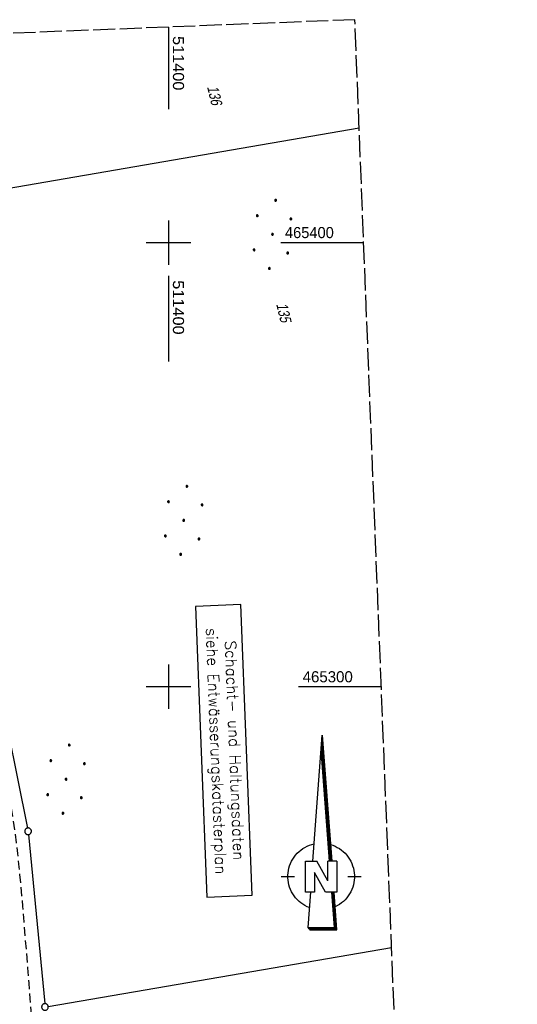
# Model space of a CAD drawing. Extents: x 511155 to 511479, y 464515 to 465450.
# Tile 41 of 41: x 511366 to 511479, y 465229 to 465450. Entities that reach past the tile are written whole.
import ezdxf

# ---------------------------------------------------------------- set-up
doc = ezdxf.new("R2010")
doc.units = 0
doc.header["$LTSCALE"] = 10
doc.header["$MEASUREMENT"] = 0
for name, pattern in [('LT00', [0]), ('LT11', [0.3, 0.2, -0.1]), ('LT14', [0.6, 0.5, -0.1])]:
    doc.linetypes.add(name, pattern=pattern)
doc.layers.get('0').update_dxf_attribs({"linetype": 'LT00'})
for name, color, linetype in [('--EL_TEXT_KASTEN', 182, 'Continuous'), ('1401', 7, 'Continuous'), ('DFK_FLUR_NR', 250, 'LT00'), ('DFK_GZPKT', 250, 'LT00'), ('DFK_KATASTER', 250, 'LT00'), ('DFK_NUTZUNG', 250, 'LT00'), ('V102_RASTER', 250, 'LT00'), ('V103_FELDWEG', 250, 'LT11'), ('V103_RASTER', 250, 'LT00')]:
    doc.layers.add(name, color=color, linetype=linetype)
doc.layers.add('-BLATT_103-RAND', color=7, linetype='LT14', plot=False)
doc.styles.add('ROMANS', font='romans.shx', dxfattribs={"width": 0.8})
doc.styles.get("Standard").update_dxf_attribs({"font": 'ARIAL.TTF'})

# ---------------------------------------------------------------- blocks, each defined once
blk = doc.blocks.new('SYMB7010')
at = {"color": 0, "linetype": 'ByBlock'}
for points in [[(-0.031408, 0.499213), (-0.093728, 0.49134), (-0.15457, 0.475719), (-0.212975, 0.452595), (-0.268021, 0.422333), (-0.31884, 0.385411), (-0.36463, 0.342411), (-0.40467, 0.29401), (-0.438329, 0.240973), (-0.465074, 0.184136), (-0.484486, 0.124395), (-0.496256, 0.062692), (-0.5002, 0)], [(-0.5002, 0), (-0.496256, -0.062692), (-0.484486, -0.124395), (-0.465075, -0.184136), (-0.438329, -0.240973), (-0.404671, -0.29401), (-0.36463, -0.342411), (-0.31884, -0.385411), (-0.268021, -0.422333), (-0.212975, -0.452595), (-0.154571, -0.475719), (-0.093728, -0.49134), (-0.031408, -0.499213), (0.031408, -0.499213)], [(0.5002, 0), (0.496256, 0.062692), (0.484485, 0.124395), (0.465074, 0.184136), (0.438329, 0.240973), (0.40467, 0.29401), (0.36463, 0.342411), (0.31884, 0.385411), (0.268021, 0.422333), (0.212975, 0.452595), (0.15457, 0.475719), (0.093728, 0.49134), (0.031408, 0.499213), (-0.031408, 0.499213)], [(0.031408, -0.499213), (0.093728, -0.491341), (0.15457, -0.475719), (0.212975, -0.452595), (0.268021, -0.422333), (0.31884, -0.385411), (0.36463, -0.342411), (0.404671, -0.294011), (0.438329, -0.240974), (0.465075, -0.184136), (0.484486, -0.124395), (0.496256, -0.062692), (0.500201, 0)]]:
    blk.add_lwpolyline(points, dxfattribs=at)
blk = doc.blocks.new('SYMB1401')
at = {"layer": '1401'}
for p, q in [((-2.1, -28.35), (0, 0)), ((0, 0), (2.15, -28.35)), ((1.85, -28.35), (-0.15, -2.01)), ((1.9, -28.35), (-0.12, -1.68)), ((1.95, -28.35), (-0.1, -1.34)), ((2, -28.35), (-0.07, -1.01)), ((2.05, -28.35), (-0.05, -0.67)), ((2.1, -28.35), (-0.02, -0.34)), ((1.65, -28.35), (-0.25, -3.35)), ((1.7, -28.35), (-0.22, -3.01)), ((1.75, -28.35), (-0.2, -2.68)), ((1.8, -28.35), (-0.17, -2.34)), ((-3.75, -35.35), (-3.75, -28.35)), ((-3.75, -28.35), (-1.2, -28.35)), ((1.25, -32.8), (-1.2, -28.35)), ((1.25, -32.8), (1.25, -28.35)), ((3.25, -28.35), (1.25, -28.35)), ((3.25, -28.35), (3.25, -35.35)), ((0.7, -35.35), (-1.75, -30.9)), ((-1.75, -30.9), (-1.75, -35.35)), ((-9.25, -31.85), (-6.25, -31.85)), ((5.75, -31.85), (8.75, -31.85)), ((-1.75, -35.35), (-3.75, -35.35)), ((-2.65, -35.35), (-3.25, -43.35)), ((3.25, -35.35), (0.7, -35.35)), ((2.75, -43.35), (2.15, -35.35)), ((2.8, -43.4), (2.2, -35.35)), ((3.3, -43.85), (2.65, -35.35)), ((-3.25, -43.35), (2.75, -43.35)), ((-3.2, -43.4), (2.8, -43.4))]:
    blk.add_line(p, q, dxfattribs=at)
for points in [[(-7.74, -32.11), (-7.75, -31.56), (-7.7, -31.01), (-7.62, -30.47), (-7.51, -29.93), (-7.35, -29.4), (-7.15, -28.89), (-6.92, -28.39), (-6.65, -27.91), (-6.34, -27.45), (-6.01, -27.02), (-5.64, -26.61), (-5.24, -26.23), (-4.82, -25.88), (-4.37, -25.56), (-3.9, -25.28), (-3.41, -25.03), (-2.9, -24.81), (-2.38, -24.64), (-1.85, -24.5)], [(1.85, -24.65), (2.37, -24.82), (2.88, -25.03), (3.37, -25.28), (3.85, -25.57), (4.3, -25.88), (4.72, -26.23), (5.12, -26.61), (5.49, -27.02), (5.83, -27.45), (6.13, -27.91), (6.41, -28.39), (6.64, -28.89), (6.84, -29.4), (7, -29.93), (7.12, -30.47), (7.2, -31.01), (7.24, -31.56), (7.25, -32.11)], [(-2.9, -38.85), (-3.41, -38.64), (-3.9, -38.39), (-4.37, -38.1), (-4.81, -37.78), (-5.24, -37.43), (-5.64, -37.05), (-6, -36.64), (-6.34, -36.21), (-6.64, -35.75), (-6.91, -35.27), (-7.15, -34.78), (-7.35, -34.26), (-7.5, -33.74), (-7.62, -33.2), (-7.7, -32.66), (-7.74, -32.11)], [(7.25, -32.11), (7.21, -32.66), (7.13, -33.21), (7.01, -33.74), (6.85, -34.27), (6.65, -34.78), (6.42, -35.28), (6.15, -35.76), (5.84, -36.22), (5.5, -36.66), (5.13, -37.07), (4.74, -37.45), (4.31, -37.8), (3.86, -38.12), (3.39, -38.4), (2.9, -38.65)], [(-3.15, -43.45), (2.85, -43.45), (2.25, -35.35)], [(-3.1, -43.5), (2.9, -43.5), (2.3, -35.35)], [(-3.05, -43.55), (2.95, -43.55), (2.35, -35.35)], [(-3, -43.6), (3, -43.6), (2.4, -35.35)], [(-2.95, -43.65), (3.05, -43.65), (2.45, -35.35)], [(-2.9, -43.7), (3.1, -43.7), (2.5, -35.35)], [(-2.85, -43.75), (3.15, -43.75), (2.55, -35.35)], [(-2.8, -43.8), (3.2, -43.8), (2.6, -35.35)], [(-2.78, -43.82), (3.25, -43.82), (2.62, -35.35)], [(-3.25, -43.35), (-2.75, -43.85), (3.3, -43.85)]]:
    blk.add_lwpolyline(points, dxfattribs=at)
blk = doc.blocks.new('Ackerland7')
at = {"layer": 'DFK_NUTZUNG', "color": 0, "linetype": 'ByBlock'}
for p, q in [((-4, 3.93), (-4, 3.67)), ((-3.95, 3.63), (-3.95, 3.97)), ((-3.9, 3.99), (-3.9, 3.61)), ((-3.85, 3.6), (-3.85, 4)), ((-3.8, 3.99), (-3.8, 3.61)), ((-3.75, 3.63), (-3.75, 3.97)), ((-3.7, 3.93), (-3.7, 3.67)), ((-3.65, 3.8), (-3.65, 3.8)), ((3.7, 3.93), (3.7, 3.67)), ((3.75, 3.63), (3.75, 3.97)), ((3.8, 3.99), (3.8, 3.61)), ((3.85, 3.6), (3.85, 4)), ((3.9, 3.99), (3.9, 3.61)), ((3.95, 3.63), (3.95, 3.97)), ((4, 3.93), (4, 3.67)), ((4.05, 3.8), (4.05, 3.8)), ((-7.85, 0.13), (-7.85, -0.13)), ((-7.8, -0.17), (-7.8, 0.17)), ((-7.75, 0.19), (-7.75, -0.19)), ((-7.7, -0.2), (-7.7, 0.2)), ((-7.65, 0.19), (-7.65, -0.19)), ((-7.6, -0.17), (-7.6, 0.17)), ((-7.55, 0.13), (-7.55, -0.13)), ((-7.5, 0), (-7.5, 0)), ((-0.15, 0.13), (-0.15, -0.13)), ((-0.1, -0.17), (-0.1, 0.17)), ((-0.05, 0.19), (-0.05, -0.19)), ((0, -0.2), (0, 0.2)), ((0.05, 0.19), (0.05, -0.19)), ((0.1, -0.17), (0.1, 0.17)), ((0.15, 0.13), (0.15, -0.13)), ((0.2, 0), (0.2, 0)), ((7.55, 0.13), (7.55, -0.13)), ((7.6, -0.17), (7.6, 0.17)), ((7.65, 0.19), (7.65, -0.19)), ((7.7, -0.2), (7.7, 0.2)), ((7.75, 0.19), (7.75, -0.19)), ((7.8, -0.17), (7.8, 0.17)), ((7.85, 0.13), (7.85, -0.13)), ((7.9, 0), (7.9, 0)), ((-4, -3.67), (-4, -3.93)), ((-3.95, -3.97), (-3.95, -3.63)), ((-3.9, -3.61), (-3.9, -3.99)), ((-3.85, -4), (-3.85, -3.6)), ((-3.8, -3.61), (-3.8, -3.99)), ((-3.75, -3.97), (-3.75, -3.63)), ((-3.7, -3.67), (-3.7, -3.93)), ((-3.65, -3.8), (-3.65, -3.8)), ((3.7, -3.67), (3.7, -3.93)), ((3.75, -3.97), (3.75, -3.63)), ((3.8, -3.61), (3.8, -3.99)), ((3.85, -4), (3.85, -3.6)), ((3.9, -3.61), (3.9, -3.99)), ((3.95, -3.97), (3.95, -3.63)), ((4, -3.67), (4, -3.93)), ((4.05, -3.8), (4.05, -3.8))]:
    blk.add_line(p, q, dxfattribs=at)
for points in [[(-3.65, 3.8), (-3.67, 3.89), (-3.73, 3.96), (-3.81, 3.99), (-3.89, 3.99), (-3.97, 3.96), (-4.03, 3.89), (-4.05, 3.8), (-4.03, 3.71), (-3.97, 3.64), (-3.89, 3.6), (-3.81, 3.6), (-3.73, 3.64), (-3.67, 3.71), (-3.65, 3.8)], [(4.05, 3.8), (4.03, 3.89), (3.97, 3.96), (3.89, 3.99), (3.81, 3.99), (3.73, 3.96), (3.67, 3.89), (3.65, 3.8), (3.67, 3.71), (3.73, 3.64), (3.81, 3.61), (3.89, 3.61), (3.97, 3.64), (4.03, 3.71), (4.05, 3.8)], [(-7.5, 0), (-7.52, 0.09), (-7.58, 0.16), (-7.66, 0.19), (-7.74, 0.19), (-7.82, 0.16), (-7.88, 0.09), (-7.9, 0)], [(0.2, 0), (0.18, 0.09), (0.12, 0.16), (0.04, 0.19), (-0.04, 0.19), (-0.12, 0.16), (-0.18, 0.09), (-0.2, 0)], [(-0.2, 0), (-0.18, -0.09), (-0.12, -0.16), (-0.04, -0.19), (0.04, -0.19), (0.12, -0.16), (0.18, -0.09), (0.2, 0)], [(7.9, 0), (7.88, 0.09), (7.82, 0.16), (7.74, 0.19), (7.66, 0.19), (7.58, 0.16), (7.52, 0.09), (7.5, 0)], [(7.5, 0), (7.52, -0.09), (7.58, -0.16), (7.66, -0.19), (7.74, -0.19), (7.82, -0.16), (7.88, -0.09), (7.9, 0)], [(-7.9, 0), (-7.88, -0.09), (-7.82, -0.16), (-7.74, -0.19), (-7.66, -0.19), (-7.58, -0.16), (-7.52, -0.09), (-7.5, 0)], [(-3.65, -3.8), (-3.67, -3.71), (-3.73, -3.64), (-3.81, -3.61), (-3.89, -3.61), (-3.97, -3.64), (-4.03, -3.71), (-4.05, -3.8), (-4.03, -3.89), (-3.97, -3.96), (-3.89, -3.99), (-3.81, -3.99), (-3.73, -3.96), (-3.67, -3.89), (-3.65, -3.8)], [(4.05, -3.8), (4.03, -3.71), (3.97, -3.64), (3.89, -3.61), (3.81, -3.61), (3.73, -3.64), (3.67, -3.71), (3.65, -3.8), (3.67, -3.89), (3.73, -3.96), (3.81, -3.99), (3.89, -3.99), (3.97, -3.96), (4.03, -3.89), (4.05, -3.8)]]:
    blk.add_lwpolyline(points, dxfattribs=at)
blk = doc.blocks.new('SYMB0011')
at = {"color": 0, "linetype": 'ByBlock'}
for p, q in [((0.5, 0), (-0.5, 0)), ((0, 0.5), (0, -0.5))]:
    blk.add_line(p, q, dxfattribs=at)

msp = doc.modelspace()

# ---------------------------------------------------------------- linework, layer by layer
at = {"layer": '--EL_TEXT_KASTEN'}
msp.add_lwpolyline([(511406.05, 465318.09), (511408.64, 465252.66), (511418.85, 465253.07), (511416.26, 465318.5)], close=True, dxfattribs=at)
at = {"layer": '-BLATT_103-RAND'}
msp.add_lwpolyline([(511155.19, 465438.82), (511191.77, 464514.55), (511478.54, 464525.89), (511441.97, 465450.17), (511155.19, 465438.82)], dxfattribs=at)
at = {"layer": 'DFK_KATASTER'}
for p, q in [((511341.9, 465408.42), (511442.93, 465425.79)), ((511344.79, 465382.97), (511368.24, 465268.19)), ((511368.46, 465266.71), (511372.12, 465228.66)), ((511372.93, 465228.04), (511450.23, 465241.33))]:
    msp.add_line(p, q, dxfattribs=at)
at = {"layer": 'V102_RASTER'}
for p, q in [((511400, 465405), (511400, 465395)), ((511395, 465400), (511405, 465400)), ((511400, 465392.53), (511400, 465373.21))]:
    msp.add_line(p, q, dxfattribs=at)
at = {"layer": 'V103_FELDWEG', "flags": 128}
msp.add_lwpolyline([(511381.21, 465122.41), (511380.72, 465122.83), (511380.26, 465123.27), (511379.81, 465123.72), (511379.4, 465124.19), (511379.05, 465124.68), (511378.75, 465125.21), (511378.56, 465125.69), (511378.41, 465126.19), (511378.3, 465126.71), (511378.21, 465127.24), (511378.15, 465127.77), (511378.09, 465128.31), (511378.04, 465128.84), (511376.96, 465139.2), (511374.63, 465165.14), (511371.72, 465194.17), (511369.41, 465222.9), (511369.13, 465226.36), (511368.86, 465229.82), (511368.6, 465233.28), (511368.33, 465236.74), (511368.06, 465240.19), (511367.78, 465243.65), (511367.5, 465247.11), (511367.21, 465250.57), (511367.01, 465252.95), (511366.79, 465255.33), (511366.56, 465257.71), (511366.32, 465260.08), (511366.06, 465262.46), (511365.78, 465264.83), (511365.48, 465267.2), (511365.1, 465269.95), (511364.68, 465272.7), (511364.23, 465275.44), (511363.75, 465278.18), (511363.25, 465280.92), (511362.73, 465283.65), (511362.19, 465286.37), (511361.63, 465289.1), (511361.06, 465291.82), (511360.47, 465294.54), (511359.88, 465297.26), (511359.28, 465299.97), (511346.45, 465357.75), (511338.58, 465404.86), (511333.45, 465442.77), (511333.07, 465445.86)], dxfattribs=at)
at = {"layer": 'V103_RASTER'}
for p, q in [((511400, 465448.51), (511400, 465430.01)), ((511400, 465405), (511400, 465395)), ((511395, 465400), (511405, 465400)), ((511425.31, 465400), (511443.95, 465400)), ((511400, 465305), (511400, 465295)), ((511405, 465300), (511395, 465300)), ((511447.91, 465300), (511429.27, 465300))]:
    msp.add_line(p, q, dxfattribs=at)

# ---------------------------------------------------------------- block references
at = {"layer": '1401'}
msp.add_blockref('SYMB1401', (511434.63, 465289.12), dxfattribs=at)
at = {"layer": 'DFK_GZPKT', "xscale": 1.500000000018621, "yscale": 1.5, "zscale": 1.5, "rotation": 264.7377099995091}
for p in [(511368.39, 465267.46), (511372.19, 465227.91)]:
    msp.add_blockref('SYMB7010', p, dxfattribs=at)
at = {"layer": 'DFK_NUTZUNG', "rotation": 264.7376999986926}
for p in [(511423.42, 465401.84), (511403.43, 465337.46), (511376.94, 465279.19)]:
    msp.add_blockref('Ackerland7', p, dxfattribs=at)
at = {"layer": 'V103_FELDWEG', "xscale": 0.1000000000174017, "yscale": 0.09999999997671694, "zscale": 0.1, "rotation": 272.2661999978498}
msp.add_blockref('SYMB0011', (511367.21, 465250.57), dxfattribs=at)

# ---------------------------------------------------------------- texts
at = {"layer": '--EL_TEXT_KASTEN', "insert": (511412.45, 465285.58), "char_height": 2.5, "attachment_point": 5, "rotation": 272.2662, "style": 'ROMANS'}
msp.add_mtext('{\\W1;Schacht- und Haltungsdaten\\Psiehe Entwässerungskatasterplan}', dxfattribs=at)
at = {"layer": 'DFK_FLUR_NR', "oblique": 13.754, "width": 0.75}
for s, p in [('136', (511408.67, 465435.07)), ('135', (511424.23, 465386.17))]:
    msp.add_text(s, height=2.5, rotation=283.284, dxfattribs=at).set_placement(p)
at = {"layer": 'V102_RASTER', "width": 1.05}
msp.add_text(' 511400', height=2.5, rotation=-90.0008, dxfattribs=at).set_placement((511401, 465392.53))
at = {"layer": 'V103_RASTER'}
for s, rotation, width, p in [(' 511400', -90.0005, 1.05, (511401, 465447.51)), (' 465400', -0.0005, 0.944, (511425.31, 465401)), (' 465300', -0.0005, 0.969, (511429.27, 465301))]:
    msp.add_text(s, height=2.5, rotation=rotation, dxfattribs=dict(at, width=width)).set_placement(p)

doc.saveas('drawing.dxf')
